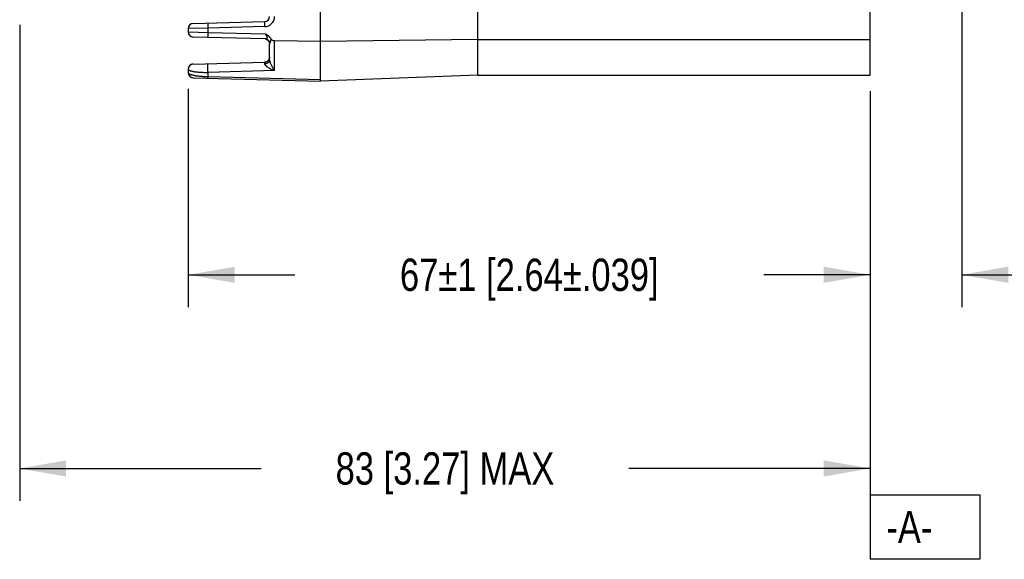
# Model space of a CAD drawing. Header units: inches. Extents: x 0 to 22, y 0 to 17.
# Tile 8 of 32: x 6.5 to 10.4, y 4.2 to 6.3. Entities that reach past the tile are written whole.
import ezdxf

# ---------------------------------------------------------------- set-up
doc = ezdxf.new("R2010")
doc.units = ezdxf.units.IN
doc.header["$LTSCALE"] = 1.21
doc.header["$MEASUREMENT"] = 0
doc.layers.get('0').update_dxf_attribs({"linetype": 'CONTINUOUS'})
doc.layers.add('01___PRT_ALL_DTM_PLN', color=7, linetype='CONTINUOUS')
doc.layers.add('DIMENSIONS', color=7, linetype='CONTINUOUS')
doc.styles.get("Standard").update_dxf_attribs({"font": 'txt', "width": 0.8})
doc.dimstyles.new('DIMSTYLE_1', dxfattribs={"dimtxt": 0.125, "dimasz": 0.18, "dimexe": 0.18, "dimexo": 0.0625, "dimgap": 0.09, "dimtad": 0, "dimtih": 1, "dimtoh": 1, "dimdec": 1, "dimdsep": 46, "dimtxsty": 'STANDARD', "dimblk": '_FILLED', "dimblk1": '_FILLED', "dimblk2": '_FILLED', "dimcen": 0.09, "dimadec": 0, "dimazin": 0, "dimtfac": 1, "dimtdec": 1, "dimtofl": 0, "dimtmove": 0, "dimatfit": 3, "dimldrblk": '_FILLED', "dimfxl": 1, "dimtolj": 1, "dimarcsym": 0})
doc.dimstyles.new('DIMSTYLE_4', dxfattribs={"dimtxt": 0.125, "dimasz": 0.18, "dimexe": 0.18, "dimexo": 0.0625, "dimgap": 0.09, "dimtad": 0, "dimtih": 1, "dimtoh": 1, "dimdsep": 46, "dimtxsty": 'STANDARD', "dimblk": '_FILLED', "dimblk1": '_FILLED', "dimblk2": '_FILLED', "dimcen": 0.09, "dimadec": 0, "dimazin": 0, "dimtp": 0.02, "dimtm": 0.02, "dimtfac": 1, "dimtofl": 0, "dimtmove": 0, "dimatfit": 3, "dimldrblk": '_FILLED', "dimfxl": 1, "dimtolj": 1, "dimarcsym": 0})

# ---------------------------------------------------------------- blocks, each defined once
blk = doc.blocks.new('_FILLED')
at = {"color": 0, "linetype": 'BYBLOCK'}
blk.add_solid([(0, 0), (-1, 0.174), (-1, -0.174)], dxfattribs=at)
blk = doc.blocks.new('*D7')
at = {"layer": 'DIMENSIONS', "color": 2, "linetype": 'CONTINUOUS'}
for p, q in [((7.2017, 5.9899), (7.2017, 5.1448)), ((9.8435, 5.9807), (9.8435, 5.1448)), ((7.2017, 5.2698), (7.6143, 5.2698)), ((9.8435, 5.2698), (9.4309, 5.2698))]:
    blk.add_line(p, q, dxfattribs=at)
at = {"layer": 'DIMENSIONS', "color": 2, "linetype": 'CONTINUOUS', "xscale": 0.18, "yscale": 0.18, "zscale": 0.18, "rotation": 180}
blk.add_blockref('_FILLED', (7.2017, 5.2698), dxfattribs=at)
at = {"layer": 'DIMENSIONS', "color": 2, "linetype": 'CONTINUOUS', "xscale": 0.18, "yscale": 0.18, "zscale": 0.18}
blk.add_blockref('_FILLED', (9.8435, 5.2698), dxfattribs=at)
at = {"layer": 'DIMENSIONS', "color": 2, "linetype": 'CONTINUOUS', "insert": (8.5226, 5.3323), "char_height": 0.125, "width": 1.691667, "attachment_point": 2, "line_spacing_factor": 0.9}
blk.add_mtext('67\\Fgdt;{\\Fgdt;`}\\Ftxt;1 [2.64\\Fgdt;{\\Fgdt;`}\\Ftxt;.039]', dxfattribs=at)
blk = doc.blocks.new('*D8')
at = {"layer": 'DIMENSIONS', "color": 2, "linetype": 'CONTINUOUS'}
for p, q in [((6.5487, 6.2381), (6.5487, 4.3948)), ((9.8435, 5.9807), (9.8435, 4.3948)), ((6.5487, 4.5198), (7.4836, 4.5198)), ((9.8435, 4.5198), (8.9086, 4.5198))]:
    blk.add_line(p, q, dxfattribs=at)
at = {"layer": 'DIMENSIONS', "color": 2, "linetype": 'CONTINUOUS', "xscale": 0.18, "yscale": 0.18, "zscale": 0.18, "rotation": 180}
blk.add_blockref('_FILLED', (6.5487, 4.5198), dxfattribs=at)
at = {"layer": 'DIMENSIONS', "color": 2, "linetype": 'CONTINUOUS', "xscale": 0.18, "yscale": 0.18, "zscale": 0.18}
blk.add_blockref('_FILLED', (9.8435, 4.5198), dxfattribs=at)
at = {"layer": 'DIMENSIONS', "color": 2, "linetype": 'CONTINUOUS', "insert": (8.1961, 4.5823), "char_height": 0.125, "width": 1.3, "attachment_point": 2, "line_spacing_factor": 0.9}
blk.add_mtext('83 [3.27] MAX', dxfattribs=at)
blk = doc.blocks.new('*D9')
at = {"layer": 'DIMENSIONS', "color": 2, "linetype": 'CONTINUOUS'}
for p, q in [((10.1978, 6.7347), (10.1978, 5.1448)), ((10.7883, 6.7347), (10.7883, 5.1448)), ((10.1978, 5.2698), (10.4931, 5.2698)), ((10.7883, 5.2698), (10.4931, 5.2698)), ((10.4931, 5.2698), (10.9791, 5.2698))]:
    blk.add_line(p, q, dxfattribs=at)
at = {"layer": 'DIMENSIONS', "color": 2, "linetype": 'CONTINUOUS', "xscale": 0.18, "yscale": 0.18, "zscale": 0.18, "rotation": 180}
blk.add_blockref('_FILLED', (10.1978, 5.2698), dxfattribs=at)
at = {"layer": 'DIMENSIONS', "color": 2, "linetype": 'CONTINUOUS', "xscale": 0.18, "yscale": 0.18, "zscale": 0.18}
blk.add_blockref('_FILLED', (10.7883, 5.2698), dxfattribs=at)
at = {"layer": 'DIMENSIONS', "color": 2, "linetype": 'CONTINUOUS', "insert": (11.0416, 5.3323), "char_height": 0.125, "width": 1.325, "attachment_point": 1, "line_spacing_factor": 0.9}
blk.add_mtext('15{\\Ftxt.shx;\\W1.000000;\\H0.125000; }[.59] FLAT', dxfattribs=at)

msp = doc.modelspace()

# ---------------------------------------------------------------- linework, layer by layer
at = {"color": 7, "linetype": 'CONTINUOUS'}
for p, q in [((7.7135, 6.0198), (7.7135, 8.2006)), ((8.3238, 6.0432), (8.3238, 8.1771)), ((9.8435, 6.0432), (9.8435, 7.7086)), ((7.2784, 6.225), (7.2017, 6.2234)), ((7.2017, 6.2234), (7.2017, 6.2099)), ((7.2209, 6.2431), (7.4975, 6.2504)), ((7.4975, 6.2307), (7.2784, 6.225)), ((7.2784, 6.2084), (7.2784, 6.225)), ((7.2017, 6.2099), (7.2784, 6.2084)), ((7.4999, 6.1829), (7.2209, 6.1902)), ((7.2784, 6.2084), (7.4999, 6.2026)), ((7.5048, 6.1813), (7.5056, 6.1809)), ((7.5056, 6.1809), (7.507, 6.1801)), ((7.507, 6.1801), (7.5084, 6.1792)), ((7.5084, 6.1792), (7.5096, 6.1782)), ((8.3238, 6.181), (7.7135, 6.1732)), ((8.3238, 6.181), (9.8435, 6.181)), ((7.5145, 6.1721), (7.5146, 6.1719)), ((7.5167, 6.1003), (7.5167, 6.1633)), ((7.5359, 6.0603), (7.5359, 6.1751)), ((7.7135, 6.1732), (7.5359, 6.1751)), ((7.2017, 6.066), (7.2017, 6.0524)), ((7.2209, 6.0856), (7.4975, 6.0929)), ((7.2017, 6.0524), (7.2018, 6.0507)), ((7.2209, 6.0327), (7.7135, 6.0198)), ((7.2778, 6.0312), (7.2776, 6.037)), ((7.2784, 6.037), (7.2776, 6.037)), ((7.5359, 6.0603), (7.2784, 6.0536)), ((7.2784, 6.037), (7.2784, 6.0536)), ((7.2784, 6.037), (7.7135, 6.0256)), ((7.2784, 6.0312), (7.2784, 6.037)), ((8.3238, 6.0432), (7.7135, 6.0198)), ((8.3238, 6.0432), (9.8435, 6.0432))]:
    msp.add_line(p, q, dxfattribs=at)
for points in [[(7.2133, 6.2413), (7.2128, 6.2411), (7.2113, 6.2402), (7.2099, 6.2393), (7.2085, 6.2382), (7.2073, 6.2369), (7.2061, 6.2356), (7.2051, 6.2342), (7.2042, 6.2327), (7.2034, 6.2312), (7.2028, 6.2296), (7.2023, 6.228), (7.202, 6.2264), (7.2018, 6.2247), (7.2017, 6.2234)], [(7.2017, 6.2099), (7.2018, 6.2086), (7.202, 6.2069), (7.2023, 6.2053), (7.2028, 6.2037), (7.2034, 6.2021), (7.2042, 6.2005), (7.2051, 6.1991), (7.2061, 6.1976), (7.2073, 6.1963), (7.2086, 6.1951), (7.21, 6.194), (7.2114, 6.193), (7.2129, 6.1922), (7.2133, 6.192)], [(7.5052, 6.1811), (7.5063, 6.1805), (7.5076, 6.1797), (7.5089, 6.1788), (7.5101, 6.1778), (7.5113, 6.1766), (7.5125, 6.1752), (7.5135, 6.1738), (7.5144, 6.1723), (7.5152, 6.1707), (7.5156, 6.1695)], [(7.513, 6.1746), (7.5131, 6.1745), (7.5133, 6.1741)], [(7.5146, 6.1719), (7.5153, 6.1705), (7.5155, 6.1698)], [(7.5167, 6.1126), (7.5166, 6.1109), (7.5164, 6.1093), (7.516, 6.1077), (7.5155, 6.1061), (7.5149, 6.1045), (7.5141, 6.103), (7.5131, 6.1015), (7.5121, 6.1001), (7.5109, 6.0988), (7.5096, 6.0976), (7.5082, 6.0965), (7.5068, 6.0956), (7.5052, 6.0948), (7.5037, 6.0941), (7.5021, 6.0936), (7.5005, 6.0932), (7.4988, 6.093), (7.4975, 6.0929)], [(7.2025, 6.0714), (7.2023, 6.0706), (7.202, 6.069), (7.2018, 6.0674), (7.2017, 6.066)], [(7.205, 6.0767), (7.2045, 6.0758), (7.204, 6.0749), (7.2036, 6.0741), (7.2032, 6.0734)], [(7.2209, 6.0856), (7.2192, 6.0855), (7.2175, 6.0853), (7.2159, 6.0848), (7.2144, 6.0843), (7.2135, 6.0839)], [(7.2018, 6.0507), (7.2018, 6.0505), (7.202, 6.0491), (7.2024, 6.0476), (7.2028, 6.0461), (7.2034, 6.0446), (7.2041, 6.0433), (7.2048, 6.042), (7.2056, 6.0408), (7.2065, 6.0398), (7.2073, 6.0388), (7.2083, 6.0379), (7.2092, 6.0371), (7.2101, 6.0364), (7.2111, 6.0358), (7.212, 6.0352), (7.213, 6.0347), (7.2139, 6.0343), (7.2148, 6.0339), (7.2157, 6.0336), (7.2166, 6.0333), (7.2172, 6.0332)]]:
    msp.add_lwpolyline(points, dxfattribs=at)
for centre, start, end in [((7.497, 6.27), 271.5, 360), ((7.2214, 6.2234), 91.5, 180), ((7.2214, 6.2099), 180, 268.5), ((7.2214, 6.066), 91.5, 180), ((7.2214, 6.0524), 180, 268.5)]:
    msp.add_arc(centre, 0.0197, start, end, dxfattribs=at)
for points, knots in [([(7.4975, 6.2307), (7.5, 6.2308), (7.5051, 6.2314), (7.5123, 6.2337), (7.519, 6.2374), (7.5249, 6.2424), (7.5297, 6.2484), (7.5332, 6.2552), (7.5354, 6.2625), (7.5359, 6.2675), (7.5359, 6.27)], [0, 0, 0, 0, 0.12416, 0.247921, 0.37337, 0.499942, 0.626524, 0.751998, 0.875797, 1, 1, 1, 1]), ([(7.2784, 6.225), (7.2784, 6.2263), (7.2783, 6.2288), (7.2783, 6.2324), (7.2782, 6.2352), (7.2782, 6.2373), (7.2782, 6.2387), (7.2782, 6.24), (7.2782, 6.2412), (7.2782, 6.2421), (7.2783, 6.243), (7.2783, 6.2436), (7.2783, 6.244), (7.2783, 6.2442), (7.2783, 6.2444), (7.2784, 6.2445), (7.2784, 6.2446), (7.2784, 6.2446), (7.2784, 6.2446)], [0, 0, 0, 0, 0.197484, 0.383168, 0.55258, 0.629787, 0.70125, 0.766411, 0.824711, 0.875594, 0.918504, 0.952889, 0.966715, 0.978207, 0.987304, 0.993951, 0.998124, 1, 1, 1, 1]), ([(7.4975, 6.2504), (7.4975, 6.2504), (7.4975, 6.2503), (7.4975, 6.2503), (7.4974, 6.2501), (7.4974, 6.2499), (7.4974, 6.2497), (7.4974, 6.2493), (7.4974, 6.2487), (7.4973, 6.2479), (7.4973, 6.2469), (7.4973, 6.2457), (7.4973, 6.2445), (7.4973, 6.2431), (7.4973, 6.241), (7.4974, 6.2381), (7.4974, 6.2345), (7.4975, 6.232), (7.4975, 6.2307)], [0, 0, 0, 0, 0.001875, 0.006046, 0.012691, 0.021786, 0.033277, 0.047101, 0.081484, 0.124392, 0.175273, 0.233572, 0.298732, 0.370195, 0.447403, 0.616818, 0.802507, 1, 1, 1, 1]), ([(7.2784, 6.1887), (7.2784, 6.1887), (7.2784, 6.1887), (7.2784, 6.1888), (7.2783, 6.1889), (7.2783, 6.1891), (7.2783, 6.1893), (7.2783, 6.1897), (7.2783, 6.1903), (7.2782, 6.1912), (7.2782, 6.1922), (7.2782, 6.1933), (7.2782, 6.1946), (7.2782, 6.196), (7.2782, 6.1981), (7.2783, 6.2009), (7.2783, 6.2045), (7.2784, 6.2071), (7.2784, 6.2084)], [0, 0, 0, 0, 0.001875, 0.006046, 0.01269, 0.021785, 0.033276, 0.047099, 0.081481, 0.124387, 0.175267, 0.233565, 0.298724, 0.370186, 0.447394, 0.616809, 0.802501, 1, 1, 1, 1]), ([(7.4999, 6.2026), (7.5008, 6.2012), (7.502, 6.1992), (7.5036, 6.1966), (7.5046, 6.1947), (7.5056, 6.193), (7.5063, 6.1914), (7.5068, 6.1898), (7.507, 6.1884), (7.5068, 6.1871), (7.5063, 6.1859), (7.5055, 6.185), (7.5046, 6.1842), (7.5035, 6.1836), (7.502, 6.183), (7.5008, 6.1829), (7.4999, 6.1829)], [0, 0, 0, 0, 0.187302, 0.273987, 0.355617, 0.431826, 0.501842, 0.564265, 0.619068, 0.668911, 0.716859, 0.764526, 0.811408, 0.857233, 0.903196, 1, 1, 1, 1]), ([(7.5213, 6.1847), (7.521, 6.1852), (7.5203, 6.1862), (7.5193, 6.1876), (7.5182, 6.189), (7.5159, 6.1916), (7.5127, 6.1943), (7.5089, 6.1969), (7.5059, 6.1988), (7.5028, 6.2006), (7.5009, 6.2019), (7.4999, 6.2026)], [0, 0, 0, 0, 0.062524, 0.125054, 0.187578, 0.25011, 0.499884, 0.624911, 0.749941, 0.874973, 1, 1, 1, 1]), ([(7.4999, 6.1829), (7.5009, 6.1829), (7.503, 6.1826), (7.5059, 6.1817), (7.5087, 6.1803), (7.5121, 6.1779), (7.515, 6.1747), (7.517, 6.171), (7.5176, 6.169), (7.5179, 6.168)], [0, 0, 0, 0, 0.122843, 0.246209, 0.37062, 0.496007, 0.747436, 0.873588, 1, 1, 1, 1]), ([(7.5213, 6.1847), (7.5213, 6.183), (7.5212, 6.1796), (7.5204, 6.175), (7.5194, 6.1716), (7.5186, 6.1694), (7.5181, 6.1684), (7.5179, 6.168)], [0, 0, 0, 0, 0.304318, 0.580936, 0.817349, 0.916266, 1, 1, 1, 1]), ([(7.5359, 6.1751), (7.5351, 6.1751), (7.5336, 6.1753), (7.5306, 6.1761), (7.5272, 6.1778), (7.5239, 6.1809), (7.5221, 6.1834), (7.5213, 6.1847)], [0, 0, 0, 0, 0.125106, 0.25022, 0.49989, 0.749847, 1, 1, 1, 1]), ([(7.5179, 6.168), (7.5175, 6.1672), (7.5169, 6.1657), (7.5167, 6.1641), (7.5167, 6.1633)], [0, 0, 0, 0, 0.511869, 1, 1, 1, 1]), ([(7.2017, 6.066), (7.2017, 6.0658), (7.2018, 6.0653), (7.202, 6.0647), (7.2024, 6.0641), (7.2032, 6.0632), (7.2047, 6.0622), (7.207, 6.061), (7.2099, 6.0599), (7.2135, 6.0588), (7.2178, 6.0578), (7.2226, 6.0569), (7.2279, 6.0561), (7.2361, 6.0551), (7.2475, 6.0541), (7.2624, 6.0535), (7.2729, 6.0535), (7.2784, 6.0536)], [0, 0, 0, 0, 0.007588, 0.015733, 0.024817, 0.035133, 0.060241, 0.092257, 0.131792, 0.178862, 0.233256, 0.294689, 0.362846, 0.437403, 0.604359, 0.792808, 1, 1, 1, 1]), ([(7.2784, 6.0536), (7.2783, 6.0548), (7.2781, 6.0578), (7.2778, 6.0629), (7.2777, 6.0677), (7.2776, 6.0718), (7.2776, 6.0749), (7.2776, 6.0778), (7.2776, 6.0804), (7.2777, 6.0825), (7.2778, 6.0841), (7.2779, 6.0851), (7.278, 6.0856), (7.278, 6.0861), (7.2781, 6.0865), (7.2782, 6.0868), (7.2783, 6.087), (7.2783, 6.0871), (7.2784, 6.0872), (7.2784, 6.0872)], [0, 0, 0, 0, 0.114048, 0.267365, 0.448839, 0.543573, 0.636045, 0.722282, 0.799099, 0.86387, 0.915434, 0.936065, 0.953389, 0.967601, 0.978899, 0.987494, 0.993621, 0.997589, 1, 1, 1, 1]), ([(7.4983, 6.0868), (7.4982, 6.0877), (7.4982, 6.0889), (7.4981, 6.0904), (7.498, 6.0912), (7.4979, 6.0919), (7.4978, 6.0922), (7.4978, 6.0925), (7.4977, 6.0927), (7.4977, 6.0928), (7.4976, 6.0929), (7.4975, 6.0929)], [0, 0, 0, 0, 0.418146, 0.587105, 0.727977, 0.839834, 0.884641, 0.921945, 0.951751, 0.974211, 1, 1, 1, 1]), ([(7.5167, 6.1003), (7.5167, 6.0995), (7.5164, 6.0977), (7.5153, 6.0952), (7.5135, 6.093), (7.5112, 6.091), (7.5084, 6.0893), (7.5042, 6.0876), (7.5007, 6.0869), (7.4983, 6.0868)], [0, 0, 0, 0, 0.103884, 0.210938, 0.324459, 0.445757, 0.574874, 0.711141, 1, 1, 1, 1]), ([(7.5359, 6.0603), (7.5338, 6.061), (7.5296, 6.0626), (7.5234, 6.0652), (7.5174, 6.0683), (7.5121, 6.0714), (7.5081, 6.0742), (7.5053, 6.0764), (7.5033, 6.0782), (7.5015, 6.0802), (7.4999, 6.0822), (7.4987, 6.0844), (7.4983, 6.086), (7.4983, 6.0868)], [0, 0, 0, 0, 0.137913, 0.283186, 0.426272, 0.55873, 0.675733, 0.73109, 0.786523, 0.84291, 0.898197, 0.95051, 1, 1, 1, 1]), ([(7.5167, 6.1003), (7.5167, 6.0995), (7.5169, 6.0978), (7.5174, 6.0952), (7.5182, 6.0925), (7.5195, 6.0891), (7.5212, 6.085), (7.5236, 6.08), (7.5263, 6.0749), (7.5294, 6.0698), (7.5326, 6.0649), (7.5348, 6.0618), (7.5359, 6.0603)], [0, 0, 0, 0, 0.056223, 0.116337, 0.178503, 0.24038, 0.358515, 0.478108, 0.608464, 0.744535, 0.877825, 1, 1, 1, 1]), ([(7.2017, 6.0524), (7.2017, 6.0521), (7.2018, 6.0516), (7.202, 6.0511), (7.2022, 6.0509)], [0, 0, 0, 0, 0.474256, 1, 1, 1, 1]), ([(7.2022, 6.0509), (7.2024, 6.0505), (7.203, 6.0499), (7.2038, 6.0492), (7.2048, 6.0484), (7.206, 6.0478), (7.2074, 6.0471), (7.2086, 6.0466), (7.2101, 6.046), (7.2125, 6.0451), (7.216, 6.0441), (7.2204, 6.043), (7.2252, 6.042), (7.2302, 6.0411), (7.2357, 6.0402), (7.2416, 6.0395), (7.248, 6.0388), (7.2549, 6.0382), (7.2648, 6.0376), (7.2724, 6.0372), (7.2776, 6.037)], [0, 0, 0, 0, 0.019399, 0.030705, 0.042604, 0.068035, 0.082858, 0.100196, 0.120882, 0.144802, 0.199846, 0.259304, 0.321401, 0.387214, 0.457829, 0.534127, 0.616792, 0.705833, 0.800175, 1, 1, 1, 1])]:
    msp.add_open_spline(points, degree=3, knots=knots, dxfattribs=at)
at = {"layer": '01___PRT_ALL_DTM_PLN', "color": 2, "linetype": 'CONTINUOUS'}
for p, q in [((9.8435, 5.9044), (9.8435, 4.1681)), ((9.8435, 4.4181), (10.2685, 4.4181)), ((10.2685, 4.4181), (10.2685, 4.1681)), ((10.2685, 4.1681), (9.8435, 4.1681))]:
    msp.add_line(p, q, dxfattribs=at)

# ---------------------------------------------------------------- texts
at = {"layer": '01___PRT_ALL_DTM_PLN', "color": 2, "linetype": 'CONTINUOUS', "insert": (9.906, 4.3556), "char_height": 0.125, "width": 0.3, "attachment_point": 1, "line_spacing_factor": 0.9}
msp.add_mtext('-A-', dxfattribs=at)

# ---------------------------------------------------------------- dimensions: what is measured, and where the dimension line sits
at = {"layer": 'DIMENSIONS', "color": 2, "linetype": 'CONTINUOUS'}
dim = msp.add_linear_dim(base=(10.7883, 5.2698), p1=(10.1978, 6.7347), p2=(10.7883, 6.7347), text='<> FLAT', dimstyle='DIMSTYLE_1', dxfattribs=at)
dim.commit()
dim.dimension.update_dxf_attribs({"geometry": '*D9', "text_midpoint": (11.7041, 5.2698), "dimtype": 160})
for base, p2, text, dimstyle, picture, middle in [((6.5487, 4.5198), (6.5487, 6.2381), '83 [3.27] MAX', 'DIMSTYLE_1', '*D8', (7.5461, 4.5198)), ((7.2017, 5.2698), (7.2017, 5.9899), '67%%p1 [2.64%%p.039]', 'DIMSTYLE_4', '*D7', (8.3476, 5.2698))]:
    dim = msp.add_linear_dim(base=base, p1=(9.8435, 5.9807), p2=p2, angle=180, text=text, dimstyle=dimstyle, dxfattribs=at)
    dim.commit()
    dim.dimension.update_dxf_attribs({"geometry": picture, "text_midpoint": middle, "dimtype": 160})

doc.saveas('drawing.dxf')
